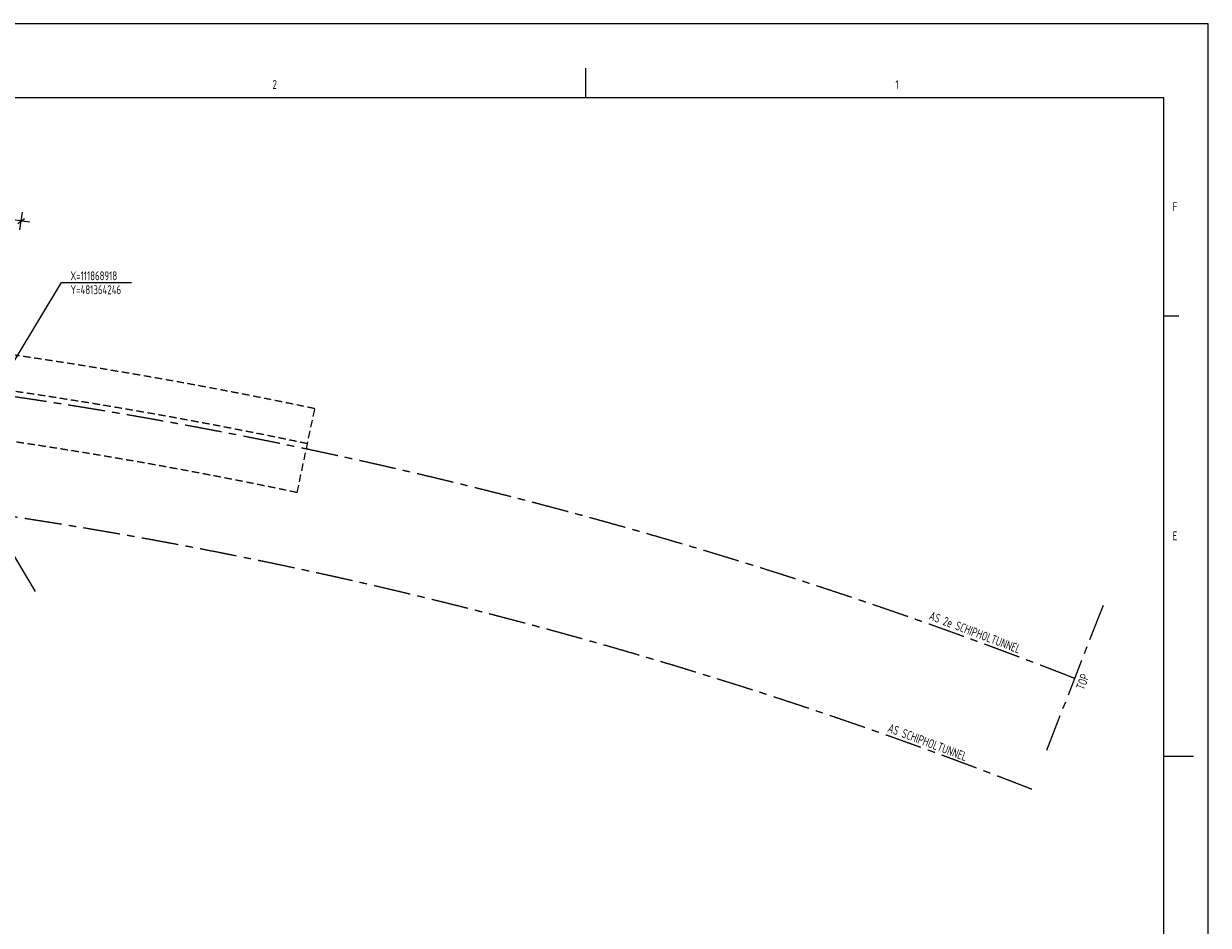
# Model space of a CAD drawing. Extents: x 0 to 1189000, y 0 to 841000.
# Tile 20 of 20: x 789293 to 1189000, y 536926 to 841000. Entities that reach past the tile are written whole.
import ezdxf
from ezdxf.enums import TextEntityAlignment as Align

# ---------------------------------------------------------------- set-up
doc = ezdxf.new("R2010")
doc.units = 0
doc.header["$LTSCALE"] = 10000
doc.header["$MEASUREMENT"] = 0
doc.linetypes.add('CENTER', pattern=[2, 1.25, -0.25, 0.25, -0.25])
doc.linetypes.add('HIDDEN', pattern=[0.375, 0.25, -0.125])
doc.layers.get('0').update_dxf_attribs({"linetype": 'CONTINUOUS'})
for name, color, linetype in [('101', 7, 'CONTINUOUS'), ('102', 2, 'CONTINUOUS'), ('103', 4, 'CONTINUOUS'), ('291', 7, 'CONTINUOUS'), ('3001', 7, 'CONTINUOUS'), ('3081', 7, 'CONTINUOUS'), ('3082', 2, 'CONTINUOUS'), ('3091', 7, 'CONTINUOUS')]:
    doc.layers.add(name, color=color, linetype=linetype)
doc.styles.add('ISO', font='ISO', dxfattribs={"width": 0.8})

# ---------------------------------------------------------------- blocks, each defined once
blk = doc.blocks.new('DIMTICK')
at = {"color": 2}
blk.add_line((-1, -1), (1, 1), dxfattribs=at)
for p, q in [((3, 0), (-1, 0)), ((0, -3), (0, 3))]:
    blk.add_line(p, q)
blk = doc.blocks.new('SHEET_A0')
at = {"layer": '101'}
for p, q in [((979, 816), (979, 826)), ((1174, 742.5), (1179, 742.5)), ((1174, 594), (1184, 594))]:
    blk.add_line(p, q, dxfattribs=at)
blk.add_lwpolyline([(0, 0), (1189, 0), (1189, 841), (0, 841)], close=True, dxfattribs=at)
at = {"layer": '103'}
blk.add_lwpolyline([(15, 15), (1174, 15), (1174, 816), (15, 816)], close=True, dxfattribs=at)
at = {"layer": '101', "style": 'ISO', "width": 0.8}
for p in [(1046, 214.2), (1046, 204.2), (1046, 194.2), (1046, 184.2), (1046, 174.2), (1046, 164.2)]:
    blk.add_attdef('DATUM', text='', height=2.5, dxfattribs=at).set_placement(p, align=Align.CENTER)
blk.add_attdef('NAAM', (1039.21, 19.42), '', height=2.5, dxfattribs=at)
at = {"layer": '102', "style": 'ISO', "width": 0.8}
for s, p in [('2', (874, 819)), ('1', (1084, 819))]:
    blk.add_text(s, height=3, dxfattribs=at).set_placement(p, align=Align.CENTER)
for s, p in [('F', (1177, 777.75)), ('E', (1177, 666.75))]:
    blk.add_text(s, height=3, dxfattribs=at).set_placement(p)
for tag, height, p in [('DOS_NR', 3.5, (80, 809.25)), ('REV.', 2.5, (1030, 214.2)), ('REV.', 2.5, (1030, 204.2)), ('REV.', 2.5, (1030, 194.2)), ('REV.', 2.5, (1030, 184.2)), ('REV.', 2.5, (1030, 174.2)), ('REV.', 2.5, (1030, 164.2))]:
    blk.add_attdef(tag, text='', height=height, dxfattribs=at).set_placement(p, align=Align.CENTER)
for tag, p, height in [('OMSCHRIJVING', (1060, 214.2), 2.5), ('OMSCHRIJVING', (1060, 204.2), 2.5), ('OMSCHRIJVING', (1060, 194.2), 2.5), ('OMSCHRIJVING', (1060, 184.2), 2.5), ('OMSCHRIJVING', (1060, 174.2), 2.5), ('OMSCHRIJVING', (1060, 164.2), 2.5), ('SCHAAL', (1162.23, 44.76), 3)]:
    blk.add_attdef(tag, p, '', height=height, dxfattribs=at)
at = {"layer": '103', "style": 'ISO', "width": 0.8}
for tag, p in [('ONDERDEEL', (1053.97, 49.76)), ('ONDERDEEL', (1053.97, 41.26)), ('ONDERDEEL', (1053.97, 32.76)), ('TEKENINGNUMMER', (1078.12, 19.42))]:
    blk.add_attdef(tag, p, '', height=5, dxfattribs=at)

msp = doc.modelspace()

# ---------------------------------------------------------------- linework, layer by layer
at = {"layer": '291', "linetype": 'CENTER'}
msp.add_line((1153505.93907, 644812.1803), (1133630.54159, 593963.30641), dxfattribs=at)
for centre, radius, start, end in [((546922.39322, -907342.4134), 1640050, 68.6544496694, 96.06606753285), ((546807.15783, -907355.51101), 1600000, 68.64526876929, 96.48236084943)]:
    msp.add_arc(centre, radius, start, end, dxfattribs=at)
at = {"layer": '3001'}
msp.add_line((702676.25663, 800483.42707), (793154.70433, 649536.97918), dxfattribs=at)
at = {"layer": '3001', "linetype": 'HIDDEN'}
msp.add_line((881571.84609, 682864.56845), (887526.61366, 711160.78373), dxfattribs=at)
for radius, end in [(1653954, 82.27200864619), (1641875, 81.78309177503), (1625038, 81.75482018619)]:
    msp.add_arc((546922.39322, -907342.4134), radius, 78.11586046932, end, dxfattribs=at)
at = {"layer": '3081'}
msp.add_lwpolyline([(779349.33986, 716152.41818), (802058.10206, 753690.3607), (825703.73412, 753690.3607)], dxfattribs=at)
at = {"layer": '3091'}
msp.add_lwpolyline([(790160.48205, 774187.33608, 0.0643041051), (354987.57283, 780849.36007, 0.0639382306)], format="xyb", dxfattribs=at)

# ---------------------------------------------------------------- block references
at = {"xscale": 1000, "yscale": 1000, "zscale": 1000}
msp.add_blockref('SHEET_A0', (0, 0), dxfattribs=at)
at = {"layer": '3091', "color": 0, "linetype": 'BYBLOCK', "xscale": 1000, "yscale": 1000, "zscale": 1000, "rotation": 352.0660371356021}
msp.add_blockref('DIMTICK', (788423.39732, 774440.91325), dxfattribs=at)

# ---------------------------------------------------------------- texts
at = {"layer": '291', "color": 2, "style": 'ISO', "width": 0.8}
for s, rotation, p in [('AS 2e SCHIPHOLTUNNEL', 339.1808103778, (1094514.28173, 640111.55934)), ('TOP', 69.7745186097, (1147109.5439, 616063.5602)), ('AS SCHIPHOLTUNNEL', 339.1808103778, (1080550.73071, 602269.10034))]:
    msp.add_text(s, height=3000, rotation=rotation, dxfattribs=at).set_placement(p)
at = {"layer": '3082', "style": 'ISO', "width": 0.8}
for s, p in [('X=111868918', (805085.38712, 754475.6267)), ('Y=481364246', (805085.38712, 749770.227))]:
    msp.add_text(s, height=3000, dxfattribs=at).set_placement(p)

doc.saveas('drawing.dxf')
